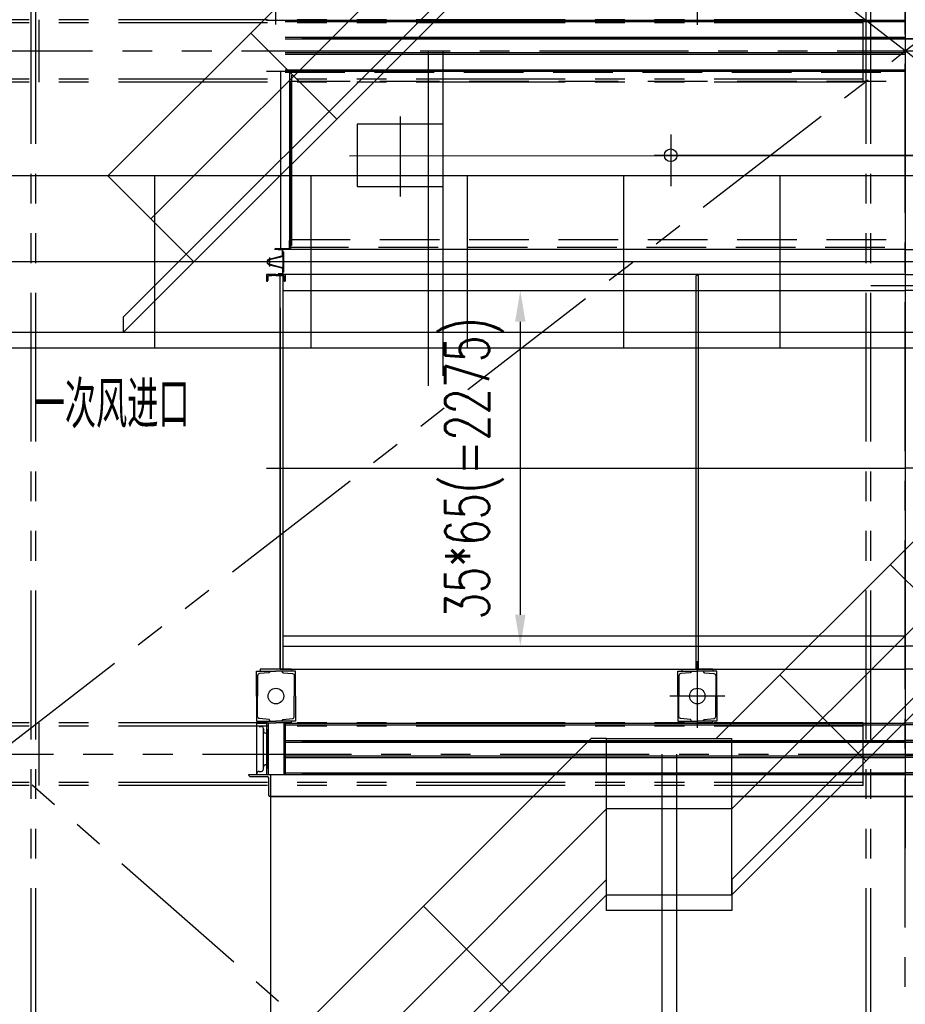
# Model space of a CAD drawing. Header units: millimetres. Extents: x -21 to 67273, y 14 to 95134.
# Tile 41 of 55: x 46494 to 52158, y 47922 to 54222. Entities that reach past the tile are written whole.
import ezdxf

# ---------------------------------------------------------------- set-up
doc = ezdxf.new("R2010")
doc.units = ezdxf.units.MM
doc.header["$LTSCALE"] = 30
for name, pattern in [('CENTER', [50.8, 31.75, -6.35, 6.35, -6.35]), ('DASHED', [19.05, 12.7, -6.35]), ('PHANTOM', [63.5, 31.75, -6.35, 6.35, -6.35, 6.35, -6.35])]:
    doc.linetypes.add(name, pattern=pattern)
doc.layers.get('Defpoints').update_dxf_attribs({"color": 5})
for name, color, linetype in [('双点画线', 6, 'PHANTOM'), ('标注', 3, 'Continuous'), ('点画线', 2, 'CENTER'), ('细实线', 4, 'Continuous'), ('虚线', 1, 'DASHED')]:
    doc.layers.add(name, color=color, linetype=linetype)
doc.styles.get("Standard").update_dxf_attribs({"font": 'romans.shx', "width": 0.7, "bigfont": 'hzdx.shx'})
doc.dimstyles.get("Standard").update_dxf_attribs({"dimscale": 80, "dimtxt": 3.5, "dimasz": 2.5, "dimexe": 1, "dimexo": 0, "dimgap": 1, "dimtad": 1, "dimzin": 12, "dimdsep": 46, "dimtxsty": 'Standard', "dimcen": 0, "dimclrt": 256, "dimazin": 3, "dimtfac": 1, "dimtmove": 0, "dimatfit": 3, "dimfxl": 1, "dimlwd": -1, "dimlwe": -1, "dimarcsym": 0})

# ---------------------------------------------------------------- blocks, each defined once
blk = doc.blocks.new('*D39')
at = {"layer": 'Defpoints'}
for p in [(49646.8, 52489.1), (49646.8, 50214.1), (49695.8, 50214.1)]:
    blk.add_point(p, dxfattribs=at)
at = {"layer": '标注'}
for p, q in [((49646.8, 52489.1), (49775.8, 52489.1)), ((49695.8, 52289.1), (49695.8, 50414.1)), ((49646.8, 50214.1), (49775.8, 50214.1))]:
    blk.add_line(p, q, dxfattribs=at)
for points in [[(49662.4, 52289.1), (49729.1, 52289.1), (49695.8, 52489.1)], [(49662.4, 50414.1), (49729.1, 50414.1), (49695.8, 50214.1)]]:
    blk.add_solid(points, dxfattribs=at)
at = {"layer": '标注', "insert": (49402.4, 51351.6), "char_height": 280, "attachment_point": 5, "rotation": 90}
blk.add_mtext('35*65(=2275)', dxfattribs=at)

msp = doc.modelspace()

# ---------------------------------------------------------------- linework, layer by layer
at = {"ltscale": 30}
for p, q in [((48072.876, 54220.11), (52157.874, 54220.118)), ((48192.874, 54100.111), (52157.874, 54100.118)), ((48192.874, 54012.111), (52157.874, 54012.118)), ((48072.874, 53892.11), (52157.874, 53892.118)), ((48162.876, 53886.111), (48162.876, 52758.118)), ((48219.876, 53883.171), (48219.876, 52809.118)), ((48231.876, 53867.111), (48231.876, 52777.118)), ((48225.876, 53829.111), (48225.876, 52752.118)), ((48231.876, 52777.118), (48225.876, 52777.118)), ((48231.876, 52777.118), (48225.876, 52777.118)), ((48231.876, 52777.118), (48225.876, 52777.118)), ((48192.876, 49720.118), (52157.876, 49720.118)), ((48192.876, 49710.118), (52157.876, 49710.118)), ((56122.876, 49720.118), (52157.876, 49720.118)), ((56122.876, 49710.118), (52157.876, 49710.118)), ((48192.876, 49610.118), (52157.876, 49610.118)), ((48192.876, 49600.118), (52157.876, 49600.118)), ((56122.876, 49610.118), (52157.876, 49610.118)), ((56122.876, 49600.118), (52157.876, 49600.118)), ((48192.876, 49512.118), (52157.876, 49512.118)), ((48192.876, 49502.118), (52157.876, 49502.118)), ((56122.876, 49512.118), (52157.876, 49512.118)), ((56122.876, 49502.118), (52157.876, 49502.118)), ((48192.876, 49402.118), (52157.876, 49402.118)), ((56122.876, 49402.118), (52157.876, 49402.118)), ((48047.876, 49392.118), (52157.876, 49392.118)), ((56267.876, 49392.118), (52157.876, 49392.118))]:
    msp.add_line(p, q, dxfattribs=at)
for p, q in [((56017.874, 54100.125), (48297.874, 54100.111)), ((48297.875, 54100.118), (56017.875, 54100.118)), ((56017.875, 54100.118), (48297.875, 54100.118)), ((48297.877, 54100.125), (56017.877, 54100.111)), ((48297.877, 54100.118), (56017.877, 54100.118)), ((56017.877, 54100.118), (48297.877, 54100.118)), ((51415.876, 53892.118), (48225.876, 53892.118)), ((48219.876, 52761.118), (48219.876, 52809.118)), ((48225.876, 52815.118), (48225.876, 52752.118)), ((52157.876, 52752.118), (48125.876, 52752.118)), ((48131.876, 52758.118), (48216.876, 52758.118)), ((52157.876, 52752.118), (56189.876, 52752.118)), ((48132.876, 52592.118), (48072.876, 52592.118)), ((48072.876, 52592.118), (48072.876, 52548.118)), ((48081.876, 52580.118), (48081.876, 52553.759)), ((48087.876, 52586.118), (48105.876, 52586.118)), ((48132.876, 52586.118), (48091.876, 52586.118)), ((48132.876, 52592.118), (48192.876, 52592.118)), ((48132.876, 52586.118), (48173.876, 52586.118)), ((48177.876, 52586.118), (48159.876, 52586.118)), ((48159.876, 51664.118), (48159.876, 52586.118)), ((48179.876, 51644.118), (48179.876, 52586.118)), ((48183.876, 52580.118), (48183.876, 52553.759)), ((48192.876, 52592.118), (48192.876, 52548.118)), ((50835.876, 52586.118), (50819.876, 52586.118)), ((50819.876, 52514.118), (50819.876, 52586.118)), ((50835.876, 50066.118), (50835.876, 52586.118)), ((50819.876, 50066.118), (50819.876, 52514.118)), ((48159.876, 52379.118), (48159.876, 50066.118)), ((48159.876, 50066.118), (48159.876, 51664.118)), ((48179.876, 50066.118), (48179.876, 51644.118)), ((48007.876, 49894.118), (48007.876, 50054.118)), ((48007.876, 50054.118), (48092.876, 50054.118)), ((48016.278, 50029.377), (48015.376, 50024.52)), ((48015.376, 50024.52), (48015.376, 49894.118)), ((48018.867, 50033.584), (48016.278, 50029.377)), ((48022.796, 50036.579), (48018.867, 50033.584)), ((48027.539, 50037.959), (48022.796, 50036.579)), ((48086.798, 50043.885), (48027.539, 50037.959)), ((48089.17, 50044.577), (48086.798, 50043.885)), ((48091.133, 50046.075), (48089.17, 50044.577)), ((48092.426, 50048.18), (48091.133, 50046.075)), ((48092.876, 50050.602), (48092.426, 50048.18)), ((48092.876, 50054.118), (48092.876, 50050.602)), ((48159.876, 50066.118), (52157.876, 50066.118)), ((48179.876, 50066.118), (48159.876, 50066.118)), ((48257.876, 50054.118), (48172.876, 50054.118)), ((48172.876, 50054.118), (48172.876, 50050.602)), ((48172.876, 50050.602), (48173.326, 50048.18)), ((48173.326, 50048.18), (48174.619, 50046.075)), ((48174.619, 50046.075), (48176.582, 50044.577)), ((48176.582, 50044.577), (48178.954, 50043.885)), ((48178.954, 50043.885), (48238.213, 50037.959)), ((48238.213, 50037.959), (48242.956, 50036.579)), ((48242.956, 50036.579), (48246.885, 50033.584)), ((48246.885, 50033.584), (48249.474, 50029.377)), ((48249.474, 50029.377), (48250.376, 50024.52)), ((48250.376, 50024.52), (48250.376, 49894.118)), ((48257.876, 49894.118), (48257.876, 50054.118)), ((50702.876, 50054.118), (50787.876, 50054.118)), ((50702.876, 49894.118), (50702.876, 50054.118)), ((50711.278, 50029.377), (50710.376, 50024.52)), ((50710.376, 50024.52), (50710.376, 49894.118)), ((50713.867, 50033.584), (50711.278, 50029.377)), ((50717.796, 50036.579), (50713.867, 50033.584)), ((50722.539, 50037.959), (50717.796, 50036.579)), ((50781.798, 50043.885), (50722.539, 50037.959)), ((50784.17, 50044.577), (50781.798, 50043.885)), ((50786.133, 50046.075), (50784.17, 50044.577)), ((50787.426, 50048.18), (50786.133, 50046.075)), ((50787.876, 50050.602), (50787.426, 50048.18)), ((50787.876, 50054.118), (50787.876, 50050.602)), ((50839.876, 50066.118), (50815.876, 50066.118)), ((50874.876, 50066.118), (50854.876, 50066.118)), ((50867.876, 50054.118), (50867.876, 50050.602)), ((50952.876, 50054.118), (50867.876, 50054.118)), ((50867.876, 50050.602), (50868.326, 50048.18)), ((50868.326, 50048.18), (50869.619, 50046.075)), ((50869.619, 50046.075), (50871.582, 50044.577)), ((50871.582, 50044.577), (50873.954, 50043.885)), ((50873.954, 50043.885), (50933.213, 50037.959)), ((50933.213, 50037.959), (50937.956, 50036.579)), ((50937.956, 50036.579), (50941.885, 50033.584)), ((50941.885, 50033.584), (50944.474, 50029.377)), ((50944.474, 50029.377), (50945.376, 50024.52)), ((50945.376, 50024.52), (50945.376, 49894.118)), ((50952.876, 49894.118), (50952.876, 50054.118)), ((56155.876, 50066.118), (52157.876, 50066.118)), ((48007.876, 49894.118), (48007.876, 49734.118)), ((48015.376, 49763.716), (48015.376, 49894.118)), ((48250.376, 49763.716), (48250.376, 49894.118)), ((48257.876, 49894.118), (48257.876, 49734.118)), ((50702.876, 49894.118), (50702.876, 49734.118)), ((50710.376, 49763.716), (50710.376, 49894.118)), ((50945.376, 49763.716), (50945.376, 49894.118)), ((50952.876, 49894.118), (50952.876, 49734.118)), ((48007.876, 49734.118), (48092.876, 49734.118)), ((48009.872, 49392.118), (48009.872, 49720.118)), ((48009.872, 49720.118), (48072.872, 49720.118)), ((48016.278, 49758.859), (48015.376, 49763.716)), ((48018.867, 49754.652), (48016.278, 49758.859)), ((48022.796, 49751.657), (48018.867, 49754.652)), ((48027.539, 49750.277), (48022.796, 49751.657)), ((48086.798, 49744.351), (48027.539, 49750.277)), ((48072.872, 49720.118), (48072.873, 49392.118)), ((48072.876, 49720.118), (48072.876, 49392.118)), ((48089.17, 49743.659), (48086.798, 49744.351)), ((48091.133, 49742.161), (48089.17, 49743.659)), ((48092.426, 49740.056), (48091.133, 49742.161)), ((48092.876, 49737.634), (48092.426, 49740.056)), ((48092.876, 49734.118), (48092.876, 49737.634)), ((48172.876, 49737.634), (48173.326, 49740.056)), ((48172.876, 49734.118), (48172.876, 49737.634)), ((48257.876, 49734.118), (48172.876, 49734.118)), ((48173.326, 49740.056), (48174.619, 49742.161)), ((48174.619, 49742.161), (48176.582, 49743.659)), ((48176.582, 49743.659), (48178.954, 49744.351)), ((48178.954, 49744.351), (48238.213, 49750.277)), ((48192.876, 49720.118), (48192.876, 49392.118)), ((48238.213, 49750.277), (48242.956, 49751.657)), ((48242.956, 49751.657), (48246.885, 49754.652)), ((48246.885, 49754.652), (48249.474, 49758.859)), ((48249.474, 49758.859), (48250.376, 49763.716)), ((50702.876, 49734.118), (50787.876, 49734.118)), ((50711.278, 49758.859), (50710.376, 49763.716)), ((50713.867, 49754.652), (50711.278, 49758.859)), ((50717.796, 49751.657), (50713.867, 49754.652)), ((50722.539, 49750.277), (50717.796, 49751.657)), ((50781.798, 49744.351), (50722.539, 49750.277)), ((50784.17, 49743.659), (50781.798, 49744.351)), ((50786.133, 49742.161), (50784.17, 49743.659)), ((50787.426, 49740.056), (50786.133, 49742.161)), ((50787.876, 49737.634), (50787.426, 49740.056)), ((50787.876, 49734.118), (50787.876, 49737.634)), ((50867.876, 49737.634), (50868.326, 49740.056)), ((50867.876, 49734.118), (50867.876, 49737.634)), ((50952.876, 49734.118), (50867.876, 49734.118)), ((50868.326, 49740.056), (50869.619, 49742.161)), ((50869.619, 49742.161), (50871.582, 49743.659)), ((50871.582, 49743.659), (50873.954, 49744.351)), ((50873.954, 49744.351), (50933.213, 49750.277)), ((50933.213, 49750.277), (50937.956, 49751.657)), ((50937.956, 49751.657), (50941.885, 49754.652)), ((50941.885, 49754.652), (50944.474, 49758.859)), ((50944.474, 49758.859), (50945.376, 49763.716)), ((48024.872, 49700.118), (48037.872, 49700.118)), ((48052.872, 49440.118), (48052.872, 49685.118)), ((48052.872, 49685.118), (48052.872, 49672.118)), ((48067.872, 49657.118), (48072.872, 49657.118)), ((48072.872, 49682.118), (48075.872, 49682.118)), ((48075.872, 49430.118), (48075.872, 49682.118)), ((56017.876, 49600.118), (48297.876, 49600.118)), ((48297.876, 49600.118), (56017.876, 49600.118)), ((56017.876, 49600.118), (48297.876, 49600.118)), ((48297.876, 49600.118), (56017.876, 49600.118)), ((48024.872, 49412.118), (48037.872, 49412.118)), ((48024.872, 49412.118), (48037.872, 49412.118)), ((48052.872, 49427.118), (48052.872, 49440.118)), ((48052.872, 49427.118), (48052.872, 49440.118)), ((48067.872, 49455.118), (48072.872, 49455.118)), ((48067.872, 49455.118), (48072.872, 49455.118)), ((48072.872, 49430.118), (48075.872, 49430.118)), ((48072.872, 49430.118), (48075.872, 49430.118)), ((47957.876, 49392.118), (48097.876, 49392.118)), ((47957.876, 49392.118), (48097.876, 49392.118)), ((47965.719, 49380.118), (48075.876, 49380.118)), ((47965.719, 49380.118), (48075.876, 49380.118)), ((48085.876, 49370.118), (48085.876, 49260.493)), ((48097.876, 49392.118), (48097.876, 49252.118)), ((48097.876, 49392.118), (48097.876, 49252.118)), ((48097.876, 49392.118), (48097.876, 49252.118)), ((56017.876, 49392.118), (48297.876, 49392.118)), ((48297.876, 49392.118), (56017.876, 49392.118)), ((56017.876, 49392.118), (48297.876, 49392.118)), ((48297.876, 49392.118), (56017.876, 49392.118)), ((48097.876, 49252.118), (56217.876, 49252.118)), ((56217.876, 49252.118), (48097.876, 49252.118))]:
    msp.add_line(p, q)
at = {"ltscale": 2}
for p, q in [((48147.876, 52749.118), (48147.876, 52752.118)), ((48169.876, 52752.118), (48147.876, 52752.118)), ((48169.876, 52749.118), (48147.876, 52749.118)), ((48223.876, 52752.118), (48160.876, 52752.118)), ((48223.876, 52752.118), (48160.876, 52752.118)), ((48225.876, 52752.118), (48162.876, 52752.118)), ((48225.876, 52752.118), (48162.876, 52752.118)), ((48174.876, 52715.295), (48174.876, 52744.118)), ((48177.876, 52715.295), (48177.876, 52744.118)), ((48092.125, 52690.022), (48171.128, 52710.454)), ((48092.876, 52687.118), (48171.879, 52707.549)), ((48092.125, 52654.213), (48171.128, 52633.782)), ((48092.876, 52657.118), (48171.879, 52636.686)), ((48174.876, 52628.941), (48174.876, 52600.118)), ((48177.876, 52628.941), (48177.876, 52600.118)), ((48147.876, 52595.118), (48147.876, 52592.118)), ((48169.876, 52595.118), (48147.876, 52595.118)), ((48169.876, 52592.118), (48147.876, 52592.118))]:
    msp.add_line(p, q, dxfattribs=at)
at = {"ltscale": 4}
for p, q in [((48177.876, 52737.118), (48177.876, 52607.118)), ((48180.876, 52737.118), (48177.876, 52737.118)), ((48180.876, 52737.118), (48180.876, 52607.118)), ((48180.876, 52607.118), (48177.876, 52607.118)), ((52157.876, 52592.118), (48169.876, 52592.118)), ((52157.876, 52592.118), (56145.876, 52592.118))]:
    msp.add_line(p, q, dxfattribs=at)
at = {"ltscale": 5}
for p, q in [((48007.876, 50054.118), (48132.876, 50054.118)), ((48232.876, 50066.118), (48032.876, 50066.118)), ((48032.876, 50066.118), (48032.876, 50054.118)), ((48257.876, 50054.118), (48132.876, 50054.118)), ((48232.876, 50066.118), (48232.876, 50054.118)), ((50702.876, 50054.118), (50827.876, 50054.118)), ((50727.876, 50066.118), (50727.876, 50054.118)), ((50727.876, 50066.118), (50827.876, 50066.118)), ((50927.876, 50066.118), (50827.876, 50066.118)), ((50952.876, 50054.118), (50827.876, 50054.118)), ((50927.876, 50066.118), (50927.876, 50054.118)), ((48007.876, 49734.118), (48132.876, 49734.118)), ((48032.876, 49722.118), (48032.876, 49734.118)), ((48032.876, 49722.118), (48132.876, 49722.118)), ((48257.876, 49734.118), (48132.876, 49734.118)), ((48232.876, 49722.118), (48132.876, 49722.118)), ((48232.876, 49722.118), (48232.876, 49734.118)), ((50702.876, 49734.118), (50827.876, 49734.118)), ((50727.876, 49722.118), (50727.876, 49734.118)), ((50727.876, 49722.118), (50827.876, 49722.118)), ((50952.876, 49734.118), (50827.876, 49734.118)), ((50927.876, 49722.118), (50827.876, 49722.118)), ((50927.876, 49722.118), (50927.876, 49734.118))]:
    msp.add_line(p, q, dxfattribs=at)
at = {"lineweight": -2}
msp.add_line((48097.876, 49251.618), (48097.876, 42122.808), dxfattribs=at)
msp.add_lwpolyline([(48652.876, 53554.336), (48652.876, 53154.336), (49202.876, 53154.336), (49202.876, 53554.336)], close=True)
msp.add_lwpolyline([(48216.876, 52758.118, 0.41421356), (48219.876, 52761.118), (48219.876, 52809.118, -0.41421356), (48225.876, 52815.118), (48225.876, 52752.118), (48125.876, 52752.118, -0.41421356), (48131.876, 52758.118)], format="xyb", close=True)
msp.add_lwpolyline([(48216.876, 52758.118, 0.41421356), (48219.876, 52761.118), (48219.876, 52809.118, -0.41421356), (48225.876, 52815.118), (48225.876, 52752.118), (48125.876, 52752.118, -0.41421356), (48131.876, 52758.118)], format="xyb", close=True)
at = {"ltscale": 25}
msp.add_circle((50657.876, 53354.702), 40.5, dxfattribs=at)
for centre in [(48132.876, 49894.118), (50827.876, 49894.118)]:
    msp.add_circle(centre, 50)
for centre, radius, start, end in [((48225.876, 52809.118), 6, 90, 180), ((48131.876, 52752.118), 6, 90, 180), ((48216.876, 52761.118), 3, 270, 0), ((48072.876, 52558.118), 10, 270, 334.1580672), ((48087.876, 52580.118), 6, 90, 180), ((48177.876, 52580.118), 6, 0, 90), ((48192.876, 52558.118), 10, 205.8419328, 270), ((48037.872, 49685.118), 15, 0, 90), ((48067.872, 49672.118), 15, 180, 270), ((48024.872, 49397.118), 15, 90, 180), ((48024.872, 49397.118), 15, 90, 180), ((48037.872, 49427.118), 15, 270, 0), ((48037.872, 49427.118), 15, 270, 0), ((48067.872, 49440.118), 15, 90, 180), ((48067.872, 49440.118), 15, 90, 180), ((47975.245, 49394.907), 17.592, 189.1229343, 237.2134623), ((47975.245, 49394.907), 17.592, 189.1229343, 237.2134623), ((48075.876, 49370.118), 10, 0, 90), ((48075.876, 49370.118), 10, 0, 90), ((48097.595, 49264.501), 12.386, 198.8813261, 271.2967436)]:
    msp.add_arc(centre, radius, start, end)
at = {"ltscale": 2}
for centre, radius, start, end in [((48169.876, 52744.118), 8, 0, 90), ((48169.876, 52744.118), 5, 0, 90), ((48092.876, 52672.118), 18, 90, 180), ((48092.876, 52672.118), 18, 180, 270), ((48092.876, 52672.118), 15, 90, 180), ((48092.876, 52672.118), 15, 180, 270), ((48169.876, 52715.295), 5, 284.5, 0), ((48169.876, 52715.295), 8, 284.5, 0), ((48169.876, 52628.941), 5, 0, 75.5), ((48169.876, 52628.941), 8, 0, 75.5), ((48169.876, 52600.118), 8, 270, 0), ((48169.876, 52600.118), 5, 270, 0)]:
    msp.add_arc(centre, radius, start, end, dxfattribs=at)
at = {"layer": 'Defpoints', "ltscale": 25}
for p in [(50633.913, 53387.353), (50681.839, 53322.052), (48096.916, 49392.125), (48096.916, 49392.125)]:
    msp.add_point(p, dxfattribs=at)
at = {"layer": '双点画线'}
for p, q in [((46567.876, 36282.118), (46567.876, 82862.118)), ((46597.876, 36282.118), (46597.876, 82862.118)), ((51907.876, 36282.118), (51907.876, 78922.118)), ((51937.876, 36282.118), (51937.876, 78922.118)), ((52157.876, 54022.118), (46347.876, 58522.118)), ((52157.876, 54022.118), (57967.876, 58522.118)), ((51887.876, 54222.118), (46007.876, 54222.118)), ((51887.876, 54202.118), (46007.876, 54202.118)), ((46617.876, 53822.118), (46617.876, 54222.118)), ((51887.876, 53822.118), (51887.876, 54222.118)), ((46007.876, 54022.118), (58307.876, 54022.118)), ((46347.876, 49522.118), (52157.876, 54022.118)), ((57967.876, 49522.118), (52157.876, 54022.118)), ((51887.876, 53842.118), (46007.876, 53842.118)), ((51887.876, 53822.118), (46007.876, 53822.118)), ((51937.876, 52522.118), (52377.876, 52522.118)), ((51887.876, 49722.118), (46007.876, 49722.118)), ((46617.876, 49322.118), (46617.876, 49722.118)), ((51887.876, 49322.118), (51887.876, 49722.118)), ((51887.876, 49702.118), (46007.876, 49702.118)), ((45757.876, 49522.118), (58557.876, 49522.118)), ((52157.876, 44422.118), (46347.876, 49522.118)), ((51887.876, 49342.118), (46007.876, 49342.118)), ((51887.876, 49322.118), (46007.876, 49322.118))]:
    msp.add_line(p, q, dxfattribs=at)
at = {"layer": '点画线'}
for p, q in [((52157.876, 36222.118), (52157.876, 78922.118)), ((50657.876, 53487.057), (50657.876, 53157.371))]:
    msp.add_line(p, q, dxfattribs=at)
at = {"layer": '点画线', "ltscale": 30}
for p, q in [((52157.876, 66671.851), (52157.876, 48921.495)), ((48927.876, 53602.624), (48927.876, 53091.843)), ((48927.876, 53602.624), (48927.876, 53091.843)), ((48603.753, 53351.936), (53762.876, 53354.846)), ((55711.998, 53351.936), (50552.876, 53354.846))]:
    msp.add_line(p, q, dxfattribs=at)
at = {"layer": '点画线', "ltscale": 5}
for p, q in [((48132.876, 54191.285), (48132.876, 54603.984)), ((50827.876, 54190.217), (50827.876, 54617.196)), ((50827.876, 54190.217), (50827.876, 54617.196)), ((50657.876, 53420.202), (50657.876, 53289.202)), ((48179.876, 52489.118), (52157.876, 52489.118)), ((56135.876, 52489.118), (52157.876, 52489.118)), ((48072.876, 51352.118), (52157.876, 51352.118)), ((56242.876, 51352.118), (52157.876, 51352.118)), ((48179.876, 50279.118), (52157.876, 50279.118)), ((48179.876, 50214.118), (52157.876, 50214.118)), ((56135.876, 50214.118), (52157.876, 50214.118)), ((50827.876, 49690.217), (50827.876, 50117.196)), ((50827.876, 49690.217), (50827.876, 50117.196)), ((51002.876, 49894.118), (50652.876, 49894.118))]:
    msp.add_line(p, q, dxfattribs=at)
at = {"layer": '点画线', "ltscale": 2}
for p, q in [((48192.444, 52672.118), (48066.446, 52672.118)), ((48092.876, 52643.309), (48092.876, 52699.523))]:
    msp.add_line(p, q, dxfattribs=at)
at = {"layer": '细实线'}
for p, q in [((51657.876, 57822.118), (47057.876, 53222.118)), ((47332.876, 52947.118), (51657.876, 57272.118)), ((47157.876, 52321.113), (51757.876, 56921.113)), ((47157.876, 52222.118), (51757.876, 56822.118)), ((47972.089, 54136.331), (48522.089, 53586.331)), ((49108.876, 51878.29), (49108.876, 54022.118)), ((49202.876, 51944.383), (49202.876, 54022.118)), ((57957.876, 53222.118), (44957.876, 53222.118)), ((47057.876, 53222.118), (47607.876, 52672.118)), ((47357.876, 52122.118), (47357.876, 53222.118)), ((48357.876, 52122.118), (48357.876, 53222.118)), ((49357.876, 52122.118), (49357.876, 53222.118)), ((50357.876, 52122.118), (50357.876, 53222.118)), ((54547.876, 53222.118), (50947.876, 49622.118)), ((51357.876, 52122.118), (51357.876, 53222.118)), ((51047.876, 49172.118), (54647.876, 52772.118)), ((57957.876, 52672.118), (44957.876, 52672.118)), ((47157.876, 52222.118), (47157.876, 52321.113)), ((51047.876, 48721.113), (54647.876, 52321.113)), ((44957.876, 52222.118), (57957.876, 52222.118)), ((51047.876, 48622.118), (54647.876, 52222.118)), ((51047.876, 48622.118), (54647.876, 52222.118)), ((44957.876, 52122.118), (57957.876, 52122.118)), ((52062.089, 50736.331), (52612.089, 50186.331)), ((51354.983, 50029.225), (51904.983, 49479.225)), ((50147.876, 49622.118), (45547.876, 45022.118)), ((50247.876, 49622.118), (50147.876, 49622.118)), ((50247.876, 48622.118), (50247.876, 49622.118)), ((50247.876, 49622.118), (51047.876, 49622.118)), ((51047.876, 48622.118), (51047.876, 49622.118)), ((50600.876, 49522.118), (50600.876, 45788.848)), ((50694.876, 49522.118), (50694.876, 45706.335)), ((46097.876, 45022.118), (50247.876, 49172.118)), ((51047.876, 49172.118), (50247.876, 49172.118)), ((46548.881, 45022.118), (50247.876, 48721.113)), ((51047.876, 48721.113), (51047.876, 48622.118)), ((46647.876, 45022.118), (50247.876, 48622.118)), ((50247.876, 48622.118), (51047.876, 48622.118)), ((50247.876, 48522.118), (50247.876, 48622.118)), ((51047.876, 48622.118), (51047.876, 48522.118)), ((49076.303, 48550.545), (49626.303, 48000.545)), ((51047.876, 48522.118), (50247.876, 48522.118))]:
    msp.add_line(p, q, dxfattribs=at)
at = {"layer": '虚线', "ltscale": 30}
for p, q in [((48192.874, 54210.111), (52157.874, 54210.118)), ((48192.874, 54110.111), (52157.874, 54110.118)), ((48192.874, 54002.111), (52157.874, 54002.118)), ((48192.874, 53902.111), (52157.874, 53902.118))]:
    msp.add_line(p, q, dxfattribs=at)
at = {"layer": '虚线'}
for p, q in [((48191.777, 53886.111), (52157.876, 53886.111)), ((56123.975, 53886.111), (52157.875, 53886.111)), ((48225.876, 53829.111), (52157.876, 53829.111)), ((56089.875, 53829.111), (52157.875, 53829.111)), ((48225.876, 52815.118), (52157.876, 52815.118)), ((56089.876, 52815.118), (52157.876, 52815.118)), ((48216.876, 52767.118), (52157.876, 52767.118)), ((56098.876, 52767.118), (52157.876, 52767.118)), ((48082.876, 49720.118), (48082.876, 49392.118)), ((48182.876, 49720.118), (48182.876, 49392.118))]:
    msp.add_line(p, q, dxfattribs=at)

# ---------------------------------------------------------------- texts
at = {"layer": '虚线', "width": 0.7}
msp.add_text('一次风进口', height=300, dxfattribs=at).set_placement((46583.343, 51609.094))

# ---------------------------------------------------------------- dimensions: what is measured, and where the dimension line sits
at = {"layer": '标注'}
dim = msp.add_linear_dim(base=(49695.759, 50214.118), p1=(49646.8, 52489.118), p2=(49646.8, 50214.118), angle=90, text='35*65(=2275)', dimstyle='Standard', dxfattribs=at)
dim.commit()
dim.dimension.update_dxf_attribs({"geometry": '*D39', "text_midpoint": (49402.426, 51351.618)})

doc.saveas('drawing.dxf')
